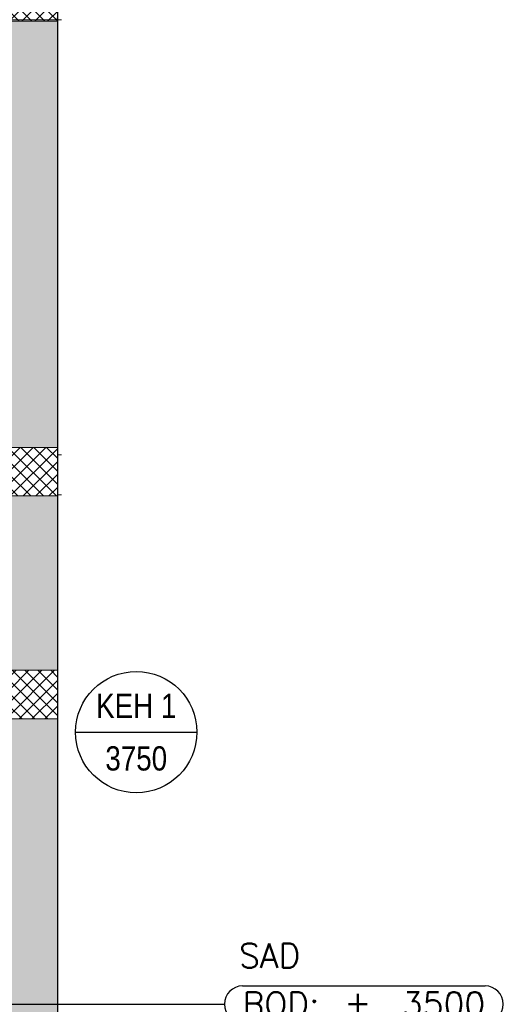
# Model space of a CAD drawing. Header units: millimetres. Extents: x -1435 to 74790, y -2508 to 13830.
# Tile 78 of 95: x 17395 to 19389, y 7035 to 11093. Entities that reach past the tile are written whole.
import ezdxf
from ezdxf.enums import TextEntityAlignment as Align

# ---------------------------------------------------------------- set-up
doc = ezdxf.new("R2010")
doc.units = ezdxf.units.MM
for name, color, linetype, lineweight in [('A-Wall & Column', 2, 'Continuous', 0), ('ND_26_HATCH', 8, 'Continuous', 13), ('Q-SPCQ', 91, 'Continuous', 9)]:
    doc.layers.add(name, color=color, linetype=linetype, lineweight=lineweight)
doc.layers.add('ACMV-EQP-DX', color=30, linetype='Continuous', true_color=0xff7f00)
doc.layers.add('RCP LAYOUT', color=9, linetype='Continuous', true_color=0x808080)
doc.layers.add('ACMV-SA-DUCT-TAG', color=7, linetype='Continuous')
doc.layers.add('Legend', color=7, linetype='Continuous')
doc.styles.add('Arial Narrow', font='ARIALN.TTF')
doc.styles.add('Romans', font='Romans.shx')
doc.dimstyles.new('100_Romans_Dot', dxfattribs={"dimtxt": 100, "dimasz": 100, "dimexe": 50, "dimexo": 50, "dimgap": 50, "dimtad": 1, "dimdec": 0, "dimzin": 0, "dimdsep": 46, "dimtxsty": 'Romans', "dimblk": 'DOT', "dimcen": 0.09, "dimclrd": 256, "dimclre": 256, "dimadec": 0, "dimazin": 0, "dimtfac": 1, "dimtdec": 0, "dimtofl": 0, "dimtmove": 0, "dimatfit": 3, "dimldrblk": 'DOT', "dimfxl": 1, "dimtolj": 1, "dimtzin": 0, "dimarcsym": 0})
pattern_1 = [(45, (451552.75, 162145.904), (-26.5165043, 26.5165043), []), (135, (451552.75, 162145.904), (-26.5165043, -26.5165043), [])]

# ---------------------------------------------------------------- blocks, each defined once
blk = doc.blocks.new('A$C81f607aa')
at = {"layer": 'ND_26_HATCH', "lineweight": -3, "true_color": 0x808080, "transparency": 33554687}
h = blk.add_hatch(color=8, dxfattribs=at)
h.dxf.hatch_style = 1
h.paths.add_polyline_path([(2350, 5830), (2152, 5830), (2152, 5718.1), (2150.8, 3620), (2350, 3620)])
h.paths.add_polyline_path([(2350, 8211.4), (2150, 8211.4), (2150, 6030), (2350, 6030)])
h.paths.add_polyline_path([(2350, 9130), (2150, 9130), (2150, 8411.4), (2350, 8411.4)])
h.paths.add_polyline_path([(2350, 11087.2), (2150, 11087.2), (2150, 9330), (2350, 9330)])
h.paths.add_polyline_path([(2350, 13280), (2150, 13280), (2150, 11287.2), (2350, 11287.2)])
at = {"layer": 'ND_26_HATCH', "lineweight": -3, "true_color": 0x808080}
h = blk.add_hatch(dxfattribs=at)
h.set_pattern_fill('ANSI37', color=8, scale=300)
h.set_pattern_definition(pattern_1)
h.paths.add_polyline_path([(2150, 11087.2), (2350, 11087.2), (2350, 11287.2), (2150, 11287.2)])
h = blk.add_hatch(dxfattribs=at)
h.set_pattern_fill('ANSI37', color=8, scale=300)
h.set_pattern_definition(pattern_1)
h.paths.add_polyline_path([(2150, 9130), (2350, 9130), (2350, 9330), (2150, 9330)])
h = blk.add_hatch(dxfattribs=at)
h.set_pattern_fill('ANSI37', color=8, scale=300)
h.set_pattern_definition(pattern_1)
h.paths.add_polyline_path([(2150, 8211.4), (2350, 8211.4), (2350, 8411.4), (2150, 8411.4)])
at = {"layer": 'A-Wall & Column', "color": 8, "lineweight": -3, "true_color": 0x808080}
blk.add_line((2350, 13480), (2350, 0), dxfattribs=at)
at = {"layer": 'A-Wall & Column', "color": 8, "true_color": 0x808080}
for points in [[(2150, 11087.2), (2350, 11087.2), (2350, 11287.2), (2150, 11287.2)], [(2150, 9130), (2350, 9130), (2350, 9330), (2150, 9330)], [(2150, 8211.4), (2350, 8211.4), (2350, 8411.4), (2150, 8411.4)]]:
    blk.add_lwpolyline(points, close=True, dxfattribs=at)
blk = doc.blocks.new('A$C256bf26b')
at = {"color": 8, "true_color": 0x808080}
blk.add_blockref('A$C81f607aa', (15200, 0), dxfattribs=at)
blk = doc.blocks.new('DIAL-LT-NDE-ZZ-M3-S-201_rvt-2-RCP-Store 03 at Node L5 Level')
at = {"layer": 'Q-SPCQ', "color": 7}
for p, q in [((-504012.2, 153497.8), (-503812.2, 153497.8)), ((-503812.2, 153497.8), (-503812.2, 153505.8)), ((-503794.6, 153497.8), (-503809.5, 153497.8)), ((-503794.6, 153497.8), (-503809.5, 153497.8)), ((-503809.7, 151703.9), (-503794.6, 151703.9)), ((-503809.7, 151703.9), (-503794.6, 151703.9)), ((-503794.6, 151538.9), (-503809.7, 151538.9)), ((-503794.6, 151538.9), (-503809.7, 151538.9))]:
    blk.add_line(p, q, dxfattribs=at)
blk = doc.blocks.new('A$Cbdc54e46')
at = {"color": 60, "lineweight": 5}
blk.add_blockref('DIAL-LT-NDE-ZZ-M3-S-201_rvt-2-RCP-Store 03 at Node L5 Level', (503661.3, -156234.7), dxfattribs=at)
blk = doc.blocks.new('A$Cf662d679')
blk.add_blockref('A$Cbdc54e46', (0, 0))
blk = doc.blocks.new('SAD_BOD_LVL')
for points in [[(75, 75), (1075, 75)], [(1075, -75), (75, -75)]]:
    blk.add_lwpolyline(points)
for centre, start, end in [((75, 0), 90, 180), ((1075, 0), 0, 90), ((75, 0), 180, 270), ((1075, 0), 270, 0)]:
    blk.add_arc(centre, 75, start, end)
at = {"style": 'Romans'}
blk.add_text('SAD', height=100, dxfattribs=at).set_placement((60.7, 150))
at = {"char_height": 100, "style": 'Romans'}
for s, width, insert, attachment_point in [('BOD:', 1168.033, (75, 0), 4), ('\\pxqc;+', 105.762, (550, 7.3), 5)]:
    blk.add_mtext_dynamic_manual_height_columns(s, width=width, gutter_width=1, heights=[0], dxfattribs=dict(at, insert=insert, attachment_point=attachment_point))
at = {"style": 'Romans'}
blk.add_attdef('LVL', text='', height=100, dxfattribs=at).set_placement((1075, 0), align=Align.MIDDLE_RIGHT)
blk = doc.blocks.new('_DOT')
at = {"color": 0, "linetype": 'ByBlock', "lineweight": -2}
blk.add_line((-0.5, 0), (-1, 0), dxfattribs=at)
at = {"color": 0, "linetype": 'ByBlock', "lineweight": -2, "const_width": 0.5}
blk.add_lwpolyline([(-0.25, 0, 1), (0.25, 0, 1)], format="xyb", close=True, dxfattribs=at)
blk = doc.blocks.new('EQP TAG')
at = {"layer": 'Legend'}
blk.add_line((-250, 0), (250, 0), dxfattribs=at)
blk.add_circle((0, 0), 250, dxfattribs=at)
at = {"layer": 'Legend', "style": 'Arial Narrow'}
for tag, p in [('EQP_TAG', (0, 108.3)), ('CFM', (0, -108.3))]:
    blk.add_attdef(tag, text='', height=100, dxfattribs=at).set_placement(p, align=Align.MIDDLE_CENTER)

msp = doc.modelspace()

# ---------------------------------------------------------------- block references
msp.add_blockref('A$Cf662d679', (17700, 13830))
at = {"layer": 'ACMV-EQP-DX'}
msp.add_blockref('EQP TAG', (17875.2, 8156.7), dxfattribs=at).add_auto_attribs({'EQP_TAG': 'KEH 1', 'CFM': '3750'})
at = {"layer": 'ACMV-SA-DUCT-TAG'}
msp.add_blockref('SAD_BOD_LVL', (18238.7, 7035.4), dxfattribs=at).add_auto_attribs({'LVL': '3500'})
at = {"layer": 'RCP LAYOUT'}
msp.add_blockref('A$C256bf26b', (0, 0), dxfattribs=at)

# ---------------------------------------------------------------- leaders
at = {"layer": 'ACMV-SA-DUCT-TAG'}
msp.add_leader([(13985.1, 7574.4), (13985.1, 7035.4), (18238.7, 7035.4)], dimstyle='100_Romans_Dot', override={"dimtad": 0}, dxfattribs=at)

doc.saveas('drawing.dxf')
